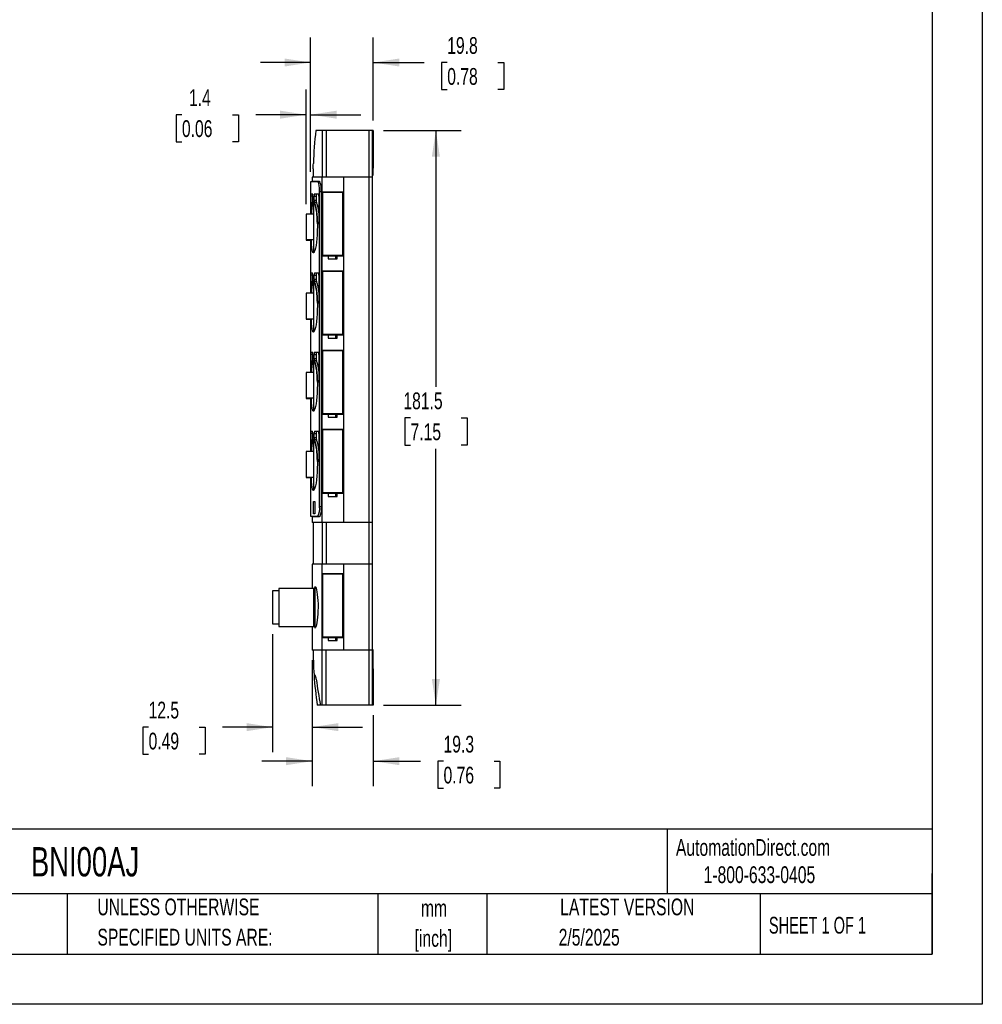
# Model space of a CAD drawing. Header units: millimetres. Extents: x 0 to 699, y 0 to 540.
# Tile 5 of 8: x 394 to 699, y 0 to 311. Entities that reach past the tile are written whole.
import ezdxf

# ---------------------------------------------------------------- set-up
doc = ezdxf.new("R2010")
doc.units = ezdxf.units.MM
doc.header["$LTSCALE"] = 2.5
doc.linetypes.add('CENTERX2', pattern=[20.32, 12.7, -2.54, 2.54, -2.54])
doc.layers.add('DIMENSIONS', color=140, linetype='Continuous', lineweight=25)
doc.layers.add('TEXT', color=140, linetype='Continuous', lineweight=25)
doc.styles.add('SLDTEXTSTYLE0', font='TXT', dxfattribs={"width": 0.7})
doc.styles.add('SLDTEXTSTYLE1', font='TXT', dxfattribs={"width": 0.65})
doc.dimstyles.new('SLDDIMSTYLE0', dxfattribs={"dimtxt": 5.39502, "dimasz": 8.255, "dimexe": 0, "dimexo": 0.0625, "dimgap": 1.348755, "dimtad": 0, "dimtih": 1, "dimtoh": 1, "dimrnd": 1e-09, "dimzin": 12, "dimdsep": 46, "dimtxsty": 'SLDTEXTSTYLE0', "dimsah": 1, "dimcen": 0.09, "dimadec": 0, "dimazin": 3, "dimtfac": 1, "dimtmove": 0, "dimatfit": 0, "dimfxl": 0, "dimfrac": 2, "dimtolj": 1, "dimtzin": 12, "dimarcsym": 0})
doc.dimstyles.new('SLDDIMSTYLE1', dxfattribs={"dimtxt": 5.39502, "dimasz": 8.255, "dimexe": 0, "dimexo": 0.0625, "dimgap": 1.348755, "dimtad": 0, "dimtih": 1, "dimtoh": 1, "dimrnd": 1e-09, "dimzin": 12, "dimdsep": 46, "dimtxsty": 'SLDTEXTSTYLE0', "dimsah": 1, "dimcen": 0.09, "dimadec": 0, "dimazin": 3, "dimtfac": 1, "dimtofl": 0, "dimtmove": 0, "dimatfit": 3, "dimfxl": 0, "dimfrac": 2, "dimtolj": 1, "dimtzin": 12, "dimarcsym": 0})

# ---------------------------------------------------------------- blocks, each defined once
blk = doc.blocks.new('SW_NOTE_0_1')
at = {"layer": 'TEXT', "color": 0, "linetype": 'CENTERX2', "lineweight": 18, "char_height": 5.292, "attachment_point": 2, "style": 'SLDTEXTSTYLE0'}
for s, insert in [('mm', (7.11, 6.82)), ('[inch]', (6.9, -2.73))]:
    blk.add_mtext(s, dxfattribs=dict(at, insert=insert))
blk = doc.blocks.new('SW_NOTE_0_2')
at = {"layer": 'TEXT', "color": 0, "linetype": 'CENTERX2', "lineweight": 18, "char_height": 5.2917, "attachment_point": 1, "style": 'SLDTEXTSTYLE0'}
for s, insert in [('UNLESS OTHERWISE', (0, 6.82)), ('SPECIFIED UNITS ARE:', (0, -2.73))]:
    blk.add_mtext(s, dxfattribs=dict(at, insert=insert))
blk = doc.blocks.new('_D_18')
at = {"layer": 'DIMENSIONS'}
for p, q in [((486.36, 262.89), (486.36, 305.38)), ((506.16, 279.14), (506.16, 305.38)), ((486.36, 297.44), (470.49, 297.44)), ((506.16, 297.44), (522.19, 297.44)), ((529.5, 297.44), (527.69, 297.44)), ((527.69, 297.44), (527.69, 288.87)), ((545.53, 297.44), (547.34, 297.44)), ((547.34, 297.44), (547.34, 288.87)), ((527.69, 288.87), (529.5, 288.87)), ((547.34, 288.87), (545.53, 288.87))]:
    blk.add_line(p, q, dxfattribs=at)
for points in [[(486.36, 297.44), (478.11, 298.71), (478.11, 296.17)], [(506.16, 297.44), (514.42, 296.17), (514.42, 298.71)]]:
    blk.add_solid(points, dxfattribs=at)
at = {"layer": 'DIMENSIONS', "char_height": 5.292, "attachment_point": 1, "style": 'SLDTEXTSTYLE0'}
for s, insert in [('19.8', (529.5, 305.47)), ('0.78', (529.5, 295.69))]:
    blk.add_mtext(s, dxfattribs=dict(at, insert=insert))
blk = doc.blocks.new('_D_19')
at = {"layer": 'DIMENSIONS'}
for p, q in [((484.96, 252.74), (484.96, 288.9)), ((486.36, 262.89), (486.36, 288.9)), ((445.7, 280.96), (443.89, 280.96)), ((443.89, 280.96), (443.89, 272.38)), ((461.73, 280.96), (463.54, 280.96)), ((463.54, 280.96), (463.54, 272.38)), ((484.96, 280.96), (469.04, 280.96)), ((486.36, 280.96), (502.24, 280.96)), ((443.89, 272.38), (445.7, 272.38)), ((463.54, 272.38), (461.73, 272.38))]:
    blk.add_line(p, q, dxfattribs=at)
for points in [[(484.96, 280.96), (476.71, 282.23), (476.71, 279.69)], [(486.36, 280.96), (494.62, 279.69), (494.62, 282.23)]]:
    blk.add_solid(points, dxfattribs=at)
at = {"layer": 'DIMENSIONS', "char_height": 5.292, "attachment_point": 1, "style": 'SLDTEXTSTYLE0'}
for s, insert in [('1.4', (447.94, 288.99)), ('0.06', (445.7, 279.2))]:
    blk.add_mtext(s, dxfattribs=dict(at, insert=insert))
blk = doc.blocks.new('_D_20')
at = {"layer": 'DIMENSIONS'}
for p, q in [((486.86, 108.69), (486.86, 68.85)), ((506.16, 91.29), (506.16, 68.85)), ((486.86, 76.79), (470.99, 76.79)), ((506.16, 76.79), (521.02, 76.79)), ((528.33, 76.79), (526.51, 76.79)), ((526.51, 76.79), (526.51, 68.22)), ((544.36, 76.79), (546.17, 76.79)), ((546.17, 76.79), (546.17, 68.22)), ((526.51, 68.22), (528.33, 68.22)), ((546.17, 68.22), (544.36, 68.22))]:
    blk.add_line(p, q, dxfattribs=at)
for points in [[(486.86, 76.79), (478.61, 78.06), (478.61, 75.52)], [(506.16, 76.79), (514.42, 75.52), (514.42, 78.06)]]:
    blk.add_solid(points, dxfattribs=at)
at = {"layer": 'DIMENSIONS', "char_height": 5.292, "attachment_point": 1, "style": 'SLDTEXTSTYLE0'}
for s, insert in [('19.3', (528.33, 84.82)), ('0.76', (528.33, 75.04))]:
    blk.add_mtext(s, dxfattribs=dict(at, insert=insert))
blk = doc.blocks.new('_D_21')
at = {"layer": 'DIMENSIONS'}
for p, q in [((474.36, 116.94), (474.36, 79.6)), ((486.86, 108.69), (486.86, 79.6)), ((435.17, 87.54), (433.36, 87.54)), ((433.36, 87.54), (433.36, 78.97)), ((451.2, 87.54), (453.01, 87.54)), ((453.01, 87.54), (453.01, 78.97)), ((474.36, 87.54), (458.51, 87.54)), ((486.86, 87.54), (502.74, 87.54)), ((433.36, 78.97), (435.17, 78.97)), ((453.01, 78.97), (451.2, 78.97))]:
    blk.add_line(p, q, dxfattribs=at)
for points in [[(474.36, 87.54), (466.11, 88.81), (466.11, 86.27)], [(486.86, 87.54), (495.12, 86.27), (495.12, 88.81)]]:
    blk.add_solid(points, dxfattribs=at)
at = {"layer": 'DIMENSIONS', "char_height": 5.292, "attachment_point": 1, "style": 'SLDTEXTSTYLE0'}
for s, insert in [('12.5', (435.17, 95.57)), ('0.49', (435.17, 85.79))]:
    blk.add_mtext(s, dxfattribs=dict(at, insert=insert))
blk = doc.blocks.new('_D_22')
at = {"layer": 'DIMENSIONS'}
for p, q in [((509.34, 275.96), (533.86, 275.96)), ((525.92, 275.96), (525.92, 195)), ((517.91, 185.21), (516.09, 185.21)), ((516.09, 185.21), (516.09, 176.64)), ((533.94, 185.21), (535.75, 185.21)), ((535.75, 185.21), (535.75, 176.64)), ((516.09, 176.64), (517.91, 176.64)), ((525.92, 94.46), (525.92, 175.43)), ((535.75, 176.64), (533.94, 176.64)), ((509.34, 94.46), (533.86, 94.46))]:
    blk.add_line(p, q, dxfattribs=at)
for points in [[(525.92, 275.96), (524.65, 267.71), (527.19, 267.71)], [(525.92, 94.46), (527.19, 102.72), (524.65, 102.72)]]:
    blk.add_solid(points, dxfattribs=at)
at = {"layer": 'DIMENSIONS', "char_height": 5.292, "attachment_point": 1, "style": 'SLDTEXTSTYLE0'}
for s, insert in [('181.5', (515.66, 193.24)), ('7.15', (517.91, 183.46))]:
    blk.add_mtext(s, dxfattribs=dict(at, insert=insert))

msp = doc.modelspace()

# ---------------------------------------------------------------- linework, layer by layer
at = {"color": 7, "linetype": 'Continuous'}
for p, q in [((698.506, 539.757), (698.506, 0.007)), ((698.506, 0.007), (0.006, 0.007))]:
    msp.add_line(p, q, dxfattribs=at)
for p, q in [((489.959, 275.965), (487.99, 275.965)), ((489.959, 275.965), (489.959, 261.265)), ((491.311, 275.965), (489.959, 275.965)), ((491.311, 275.965), (491.311, 261.265)), ((504.861, 275.965), (491.311, 275.965)), ((504.861, 261.265), (504.861, 275.965)), ((505.861, 275.965), (504.861, 275.965)), ((505.861, 261.265), (505.861, 275.965)), ((506.161, 275.965), (505.861, 275.965)), ((505.861, 273.965), (506.161, 273.965)), ((506.161, 275.965), (506.161, 273.965)), ((506.161, 273.965), (506.161, 264.09)), ((486.861, 261.265), (486.861, 259.965)), ((489.957, 261.265), (486.861, 261.265)), ((487.161, 263.882), (487.161, 261.265)), ((489.957, 152.165), (489.957, 261.265)), ((496.731, 261.265), (489.957, 261.265)), ((496.731, 261.265), (496.731, 152.165)), ((504.861, 261.265), (496.731, 261.265)), ((505.861, 261.265), (504.861, 261.265)), ((504.861, 152.165), (504.861, 261.265)), ((506.161, 264.09), (505.861, 264.09)), ((505.861, 261.865), (506.161, 261.865)), ((505.861, 152.165), (505.861, 261.265)), ((506.161, 261.865), (506.161, 264.09)), ((486.361, 259.715), (486.361, 249.565)), ((488.59, 259.715), (486.361, 259.715)), ((486.861, 259.965), (486.861, 259.715)), ((486.861, 259.965), (489.093, 259.965)), ((489.33, 259.715), (488.59, 259.715)), ((486.561, 249.565), (486.561, 255.965)), ((486.561, 255.965), (486.959, 255.965)), ((486.949, 255.265), (486.561, 255.265)), ((486.949, 255.265), (486.949, 253.242)), ((487.029, 255.265), (487.029, 253.903)), ((487.505, 253.903), (487.505, 255.265)), ((487.505, 255.265), (488.127, 255.265)), ((487.602, 255.965), (488.808, 255.965)), ((488.127, 255.265), (488.127, 253.903)), ((488.95, 255.265), (488.95, 247.165)), ((489.191, 157.115), (489.191, 256.745)), ((489.191, 256.745), (489.703, 256.745)), ((489.703, 256.965), (489.703, 256.745)), ((489.703, 256.745), (489.703, 157.115)), ((496.611, 256.515), (490.079, 256.515)), ((490.079, 256.515), (490.079, 236.415)), ((490.159, 256.415), (490.159, 236.615)), ((496.53, 256.415), (490.159, 256.415)), ((492.312, 256.415), (492.312, 256.515)), ((496.53, 236.615), (496.53, 256.415)), ((496.611, 256.415), (496.53, 256.415)), ((496.611, 236.415), (496.611, 256.515)), ((487.261, 253.614), (487.261, 237.315)), ((488.127, 253.903), (487.505, 253.903)), ((488.201, 253.237), (487.572, 253.237)), ((487.261, 249.565), (484.961, 249.565)), ((484.961, 249.565), (484.961, 241.502)), ((488.464, 247.03), (488.945, 247.03)), ((488.808, 246.465), (488.593, 246.465)), ((484.961, 241.502), (484.961, 241.495)), ((484.961, 241.502), (484.961, 241.365)), ((484.961, 241.502), (487.261, 241.502)), ((484.961, 241.495), (487.261, 241.495)), ((484.961, 241.365), (486.361, 241.365)), ((486.361, 241.495), (486.361, 224.565)), ((490.079, 236.415), (491.933, 236.415)), ((490.159, 236.615), (496.53, 236.615)), ((491.933, 236.415), (491.933, 235.415)), ((491.933, 236.415), (494.167, 236.415)), ((492.312, 236.415), (492.312, 236.615)), ((494.167, 236.415), (494.167, 235.415)), ((494.756, 235.415), (494.756, 236.415)), ((494.756, 236.415), (496.611, 236.415)), ((496.53, 236.615), (496.611, 236.615)), ((491.933, 235.415), (494.756, 235.415)), ((486.561, 224.565), (486.561, 230.965)), ((486.561, 230.965), (486.959, 230.965)), ((486.949, 230.265), (486.561, 230.265)), ((486.949, 230.265), (486.949, 228.242)), ((487.029, 230.265), (487.029, 228.903)), ((487.505, 228.903), (487.505, 230.265)), ((487.505, 230.265), (488.127, 230.265)), ((487.602, 230.965), (488.808, 230.965)), ((488.127, 230.265), (488.127, 228.903)), ((488.95, 230.265), (488.95, 222.165)), ((496.611, 231.515), (490.079, 231.515)), ((490.079, 231.515), (490.079, 211.415)), ((490.159, 231.415), (490.159, 211.615)), ((496.53, 231.415), (490.159, 231.415)), ((492.312, 231.415), (492.312, 231.515)), ((496.53, 211.615), (496.53, 231.415)), ((496.611, 231.415), (496.53, 231.415)), ((496.611, 211.415), (496.611, 231.515)), ((487.261, 228.614), (487.261, 212.315)), ((488.127, 228.903), (487.505, 228.903)), ((488.201, 228.237), (487.572, 228.237)), ((487.261, 224.565), (484.961, 224.565)), ((484.961, 224.565), (484.961, 216.502)), ((488.464, 222.03), (488.945, 222.03)), ((488.808, 221.465), (488.593, 221.465)), ((484.961, 216.502), (484.961, 216.495)), ((484.961, 216.502), (484.961, 216.365)), ((484.961, 216.502), (487.261, 216.502)), ((484.961, 216.495), (487.261, 216.495)), ((484.961, 216.365), (486.361, 216.365)), ((486.361, 216.495), (486.361, 199.565)), ((490.159, 211.615), (496.53, 211.615)), ((492.312, 211.415), (492.312, 211.615)), ((496.53, 211.615), (496.611, 211.615)), ((490.079, 211.415), (491.933, 211.415)), ((491.933, 211.415), (491.933, 210.415)), ((491.933, 211.415), (494.167, 211.415)), ((491.933, 210.415), (494.756, 210.415)), ((494.167, 211.415), (494.167, 210.415)), ((494.756, 210.415), (494.756, 211.415)), ((494.756, 211.415), (496.611, 211.415)), ((486.561, 199.565), (486.561, 205.965)), ((486.561, 205.965), (486.959, 205.965)), ((486.949, 205.265), (486.561, 205.265)), ((486.949, 205.265), (486.949, 203.242)), ((487.029, 205.265), (487.029, 203.903)), ((487.505, 203.903), (487.505, 205.265)), ((487.505, 205.265), (488.127, 205.265)), ((487.602, 205.965), (488.808, 205.965)), ((488.127, 205.265), (488.127, 203.903)), ((488.95, 205.265), (488.95, 197.165)), ((496.611, 206.515), (490.079, 206.515)), ((490.079, 206.515), (490.079, 186.415)), ((490.159, 206.415), (490.159, 186.615)), ((496.53, 206.415), (490.159, 206.415)), ((492.312, 206.415), (492.312, 206.515)), ((496.53, 186.615), (496.53, 206.415)), ((496.611, 206.415), (496.53, 206.415)), ((496.611, 186.415), (496.611, 206.515)), ((487.261, 203.614), (487.261, 187.315)), ((488.127, 203.903), (487.505, 203.903)), ((488.201, 203.237), (487.572, 203.237)), ((487.261, 199.565), (484.961, 199.565)), ((484.961, 199.565), (484.961, 191.502)), ((488.464, 197.03), (488.945, 197.03)), ((488.808, 196.465), (488.593, 196.465)), ((484.961, 191.502), (484.961, 191.495)), ((484.961, 191.502), (484.961, 191.365)), ((484.961, 191.502), (487.261, 191.502)), ((484.961, 191.495), (487.261, 191.495)), ((484.961, 191.365), (486.361, 191.365)), ((486.361, 191.495), (486.361, 174.565)), ((490.159, 186.615), (496.53, 186.615)), ((492.312, 186.415), (492.312, 186.615)), ((496.53, 186.615), (496.611, 186.615)), ((490.079, 186.415), (491.933, 186.415)), ((491.933, 186.415), (491.933, 185.415)), ((491.933, 186.415), (494.167, 186.415)), ((491.933, 185.415), (494.756, 185.415)), ((494.167, 186.415), (494.167, 185.415)), ((494.756, 185.415), (494.756, 186.415)), ((494.756, 186.415), (496.611, 186.415)), ((486.561, 174.565), (486.561, 180.965)), ((486.561, 180.965), (486.959, 180.965)), ((487.602, 180.965), (488.808, 180.965)), ((496.611, 181.515), (490.079, 181.515)), ((490.079, 181.515), (490.079, 161.415)), ((490.159, 181.415), (490.159, 161.615)), ((496.53, 181.415), (490.159, 181.415)), ((492.312, 181.415), (492.312, 181.515)), ((496.53, 161.615), (496.53, 181.415)), ((496.611, 181.415), (496.53, 181.415)), ((496.611, 161.415), (496.611, 181.515)), ((486.949, 180.265), (486.561, 180.265)), ((486.949, 180.265), (486.949, 178.242)), ((487.029, 180.265), (487.029, 178.903)), ((487.261, 178.614), (487.261, 162.315)), ((487.505, 178.903), (487.505, 180.265)), ((487.505, 180.265), (488.127, 180.265)), ((488.127, 178.903), (487.505, 178.903)), ((488.201, 178.237), (487.572, 178.237)), ((488.127, 180.265), (488.127, 178.903)), ((488.95, 180.265), (488.95, 172.165)), ((487.261, 174.565), (484.961, 174.565)), ((484.961, 174.565), (484.961, 166.502)), ((488.464, 172.03), (488.945, 172.03)), ((488.808, 171.465), (488.593, 171.465)), ((484.961, 166.502), (484.961, 166.495)), ((484.961, 166.502), (484.961, 166.365)), ((484.961, 166.502), (487.261, 166.502)), ((484.961, 166.495), (487.261, 166.495)), ((484.961, 166.365), (486.361, 166.365)), ((486.361, 166.495), (486.361, 154.215)), ((487.298, 158.815), (487.643, 158.815)), ((487.298, 154.865), (487.298, 158.815)), ((487.643, 158.815), (487.643, 154.865)), ((490.079, 161.415), (491.933, 161.415)), ((490.159, 161.615), (496.53, 161.615)), ((491.933, 161.415), (491.933, 160.415)), ((491.933, 161.415), (494.167, 161.415)), ((491.933, 160.415), (494.756, 160.415)), ((492.312, 161.415), (492.312, 161.615)), ((494.167, 161.415), (494.167, 160.415)), ((494.756, 160.415), (494.756, 161.415)), ((494.756, 161.415), (496.611, 161.415)), ((496.53, 161.615), (496.611, 161.615)), ((489.703, 157.115), (489.191, 157.115)), ((489.703, 157.115), (489.703, 156.965)), ((486.361, 154.215), (488.603, 154.215)), ((486.861, 153.965), (486.861, 152.165)), ((489.093, 153.965), (486.861, 153.965)), ((487.643, 154.865), (487.298, 154.865)), ((488.603, 154.215), (489.307, 154.215)), ((489.957, 152.165), (486.861, 152.165)), ((487.161, 152.165), (487.161, 138.965)), ((496.731, 152.165), (489.957, 152.165)), ((489.959, 152.165), (489.959, 138.965)), ((491.311, 152.165), (491.311, 138.965)), ((504.861, 152.165), (496.731, 152.165)), ((505.861, 152.165), (504.861, 152.165)), ((504.861, 138.965), (504.861, 152.165)), ((505.861, 138.965), (505.861, 152.165)), ((486.861, 138.965), (486.861, 131.365)), ((489.957, 138.965), (486.861, 138.965)), ((489.957, 111.865), (489.957, 138.965)), ((496.731, 138.965), (489.957, 138.965)), ((496.731, 138.965), (496.731, 111.865)), ((504.861, 138.965), (496.731, 138.965)), ((505.861, 138.965), (504.861, 138.965)), ((504.861, 111.865), (504.861, 138.965)), ((505.861, 111.865), (505.861, 138.965)), ((496.611, 135.965), (490.079, 135.965)), ((490.079, 135.965), (490.079, 115.865)), ((490.159, 135.865), (490.159, 116.065)), ((496.53, 135.865), (490.159, 135.865)), ((492.312, 135.865), (492.312, 135.965)), ((496.53, 116.065), (496.53, 135.865)), ((496.611, 135.865), (496.53, 135.865)), ((496.611, 115.865), (496.611, 135.965)), ((476.361, 130.615), (474.361, 130.615)), ((474.361, 130.615), (474.361, 125.365)), ((487.361, 131.365), (476.361, 131.365)), ((476.361, 131.365), (476.361, 125.365)), ((487.361, 119.365), (487.361, 131.365)), ((487.755, 131.865), (487.661, 131.865)), ((487.661, 131.865), (487.661, 118.865)), ((474.361, 125.365), (474.361, 120.115)), ((476.361, 125.365), (476.361, 119.365)), ((474.361, 120.115), (476.361, 120.115)), ((476.361, 119.365), (487.361, 119.365)), ((486.861, 119.365), (486.861, 111.865)), ((487.661, 118.865), (487.756, 118.865)), ((490.079, 115.865), (491.933, 115.865)), ((490.159, 116.065), (496.53, 116.065)), ((491.933, 115.865), (491.933, 114.865)), ((491.933, 115.865), (494.167, 115.865)), ((492.312, 115.865), (492.312, 116.065)), ((494.167, 115.865), (494.167, 114.865)), ((494.756, 114.865), (494.756, 115.865)), ((494.756, 115.865), (496.611, 115.865)), ((496.53, 116.065), (496.611, 116.065)), ((491.933, 114.865), (494.756, 114.865)), ((506.161, 111.965), (505.861, 111.965)), ((506.161, 105.948), (506.161, 111.965)), ((489.957, 111.865), (486.861, 111.865)), ((487.161, 111.865), (487.161, 109.946)), ((496.731, 111.865), (489.957, 111.865)), ((489.959, 94.465), (489.959, 111.865)), ((491.311, 94.465), (491.311, 111.865)), ((504.861, 111.865), (496.731, 111.865)), ((505.861, 111.865), (504.861, 111.865)), ((504.861, 94.465), (504.861, 111.865)), ((505.861, 94.465), (505.861, 111.865)), ((505.861, 105.948), (506.161, 105.948)), ((506.161, 105.948), (506.161, 104.365)), ((487.44, 103.965), (487.782, 103.965)), ((505.861, 104.365), (506.161, 104.365)), ((506.161, 104.365), (506.161, 96.465)), ((505.861, 96.465), (506.161, 96.465)), ((506.161, 96.465), (506.161, 94.465)), ((489.48, 94.465), (488.457, 94.465)), ((489.959, 94.465), (489.48, 94.465)), ((491.311, 94.465), (489.959, 94.465)), ((504.861, 94.465), (491.311, 94.465)), ((505.861, 94.465), (504.861, 94.465)), ((506.161, 94.465), (505.861, 94.465))]:
    msp.add_line(p, q)
at = {"flags": 128}
for points in [[(489.191, 256.745), (489.156, 257.712), (489.058, 258.57), (488.909, 259.233), (488.727, 259.629), (488.59, 259.715)], [(486.613, 249.565), (486.635, 250.143), (486.695, 251.195), (486.776, 252.083), (486.876, 252.786), (486.998, 253.281), (487.139, 253.557), (487.261, 253.614)], [(487.261, 253.614), (487.434, 253.481), (487.616, 253.119), (487.8, 252.534), (487.978, 251.747), (488.141, 250.775), (488.282, 249.649), (488.39, 248.409), (488.461, 247.084), (488.49, 245.73), (488.477, 244.37), (488.423, 243.052), (488.332, 241.802), (488.208, 240.649), (488.059, 239.629), (487.889, 238.761), (487.709, 238.081), (487.526, 237.605), (487.348, 237.353), (487.261, 237.315)], [(488.95, 247.165), (488.942, 246.936), (488.919, 246.734), (488.885, 246.578), (488.841, 246.485), (488.808, 246.465)], [(487.261, 237.315), (487.105, 237.417), (486.967, 237.746), (486.849, 238.298), (486.753, 239.054), (486.678, 239.991), (486.622, 241.084), (486.608, 241.495)], [(486.613, 224.565), (486.635, 225.143), (486.695, 226.195), (486.776, 227.083), (486.876, 227.786), (486.998, 228.281), (487.139, 228.557), (487.261, 228.614)], [(487.261, 228.614), (487.434, 228.481), (487.616, 228.119), (487.8, 227.534), (487.978, 226.747), (488.141, 225.775), (488.282, 224.649), (488.39, 223.409), (488.461, 222.084), (488.49, 220.73), (488.477, 219.37), (488.423, 218.052), (488.332, 216.802), (488.208, 215.649), (488.059, 214.629), (487.889, 213.761), (487.709, 213.081), (487.526, 212.605), (487.348, 212.353), (487.261, 212.315)], [(488.95, 222.165), (488.942, 221.936), (488.919, 221.734), (488.885, 221.578), (488.841, 221.485), (488.808, 221.465)], [(487.261, 212.315), (487.105, 212.417), (486.967, 212.746), (486.849, 213.298), (486.753, 214.054), (486.678, 214.991), (486.622, 216.084), (486.608, 216.495)], [(486.613, 199.565), (486.635, 200.143), (486.695, 201.195), (486.776, 202.083), (486.876, 202.786), (486.998, 203.281), (487.139, 203.557), (487.261, 203.614)], [(487.261, 203.614), (487.434, 203.481), (487.616, 203.119), (487.8, 202.534), (487.978, 201.747), (488.141, 200.775), (488.282, 199.649), (488.39, 198.409), (488.461, 197.084), (488.49, 195.73), (488.477, 194.37), (488.423, 193.052), (488.332, 191.802), (488.208, 190.649), (488.059, 189.629), (487.889, 188.761), (487.709, 188.081), (487.526, 187.605), (487.348, 187.353), (487.261, 187.315)], [(488.95, 197.165), (488.942, 196.936), (488.919, 196.734), (488.885, 196.578), (488.841, 196.485), (488.808, 196.465)], [(487.261, 187.315), (487.105, 187.417), (486.967, 187.746), (486.849, 188.298), (486.753, 189.054), (486.678, 189.991), (486.622, 191.084), (486.608, 191.495)], [(486.613, 174.565), (486.635, 175.143), (486.695, 176.195), (486.776, 177.083), (486.876, 177.786), (486.998, 178.281), (487.139, 178.557), (487.261, 178.614)], [(487.261, 178.614), (487.434, 178.481), (487.616, 178.119), (487.8, 177.534), (487.978, 176.747), (488.141, 175.775), (488.282, 174.649), (488.39, 173.409), (488.461, 172.084), (488.49, 170.73), (488.477, 169.37), (488.423, 168.052), (488.332, 166.802), (488.208, 165.649), (488.059, 164.629), (487.889, 163.761), (487.709, 163.081), (487.526, 162.605), (487.348, 162.353), (487.261, 162.315)], [(488.95, 172.165), (488.942, 171.936), (488.919, 171.734), (488.885, 171.578), (488.841, 171.485), (488.808, 171.465)], [(487.261, 162.315), (487.105, 162.417), (486.967, 162.746), (486.849, 163.298), (486.753, 164.054), (486.678, 164.991), (486.622, 166.084), (486.608, 166.495)], [(489.703, 156.965), (489.667, 155.988), (489.568, 155.121), (489.417, 154.451), (489.232, 154.051), (489.093, 153.965)], [(487.755, 131.846), (487.791, 131.857), (487.929, 131.713), (488.071, 131.386), (488.212, 130.887), (488.346, 130.226), (488.466, 129.424), (488.566, 128.507), (488.641, 127.499), (488.688, 126.44), (488.703, 125.351), (488.687, 124.274), (488.641, 123.227), (488.568, 122.242), (488.471, 121.343), (488.354, 120.55), (488.223, 119.891), (488.083, 119.38), (487.942, 119.038), (487.797, 118.875), (487.756, 118.887)], [(487.162, 109.946), (487.162, 109.954), (487.168, 109.812), (487.18, 109.522), (487.198, 109.076), (487.222, 108.354)]]:
    msp.add_lwpolyline(points, dxfattribs=at)
for centre, radius, start, end in [((360.974, 269.47), 126.312, 357.46423, 358.1996), ((484.861, 257.543), 4.876, 353.18432, 29.77103), ((484.939, 255.409), 2.094, 356.05283, 15.38925), ((488.656, 255.462), 1.168, 154.52969, 189.75386), ((489.528, 255.409), 1.408, 156.74575, 185.87028), ((487.831, 255.403), 1.127, 352.96701, 29.89506), ((506.403, 249.439), 19.792, 168.93699, 179.6355), ((483.981, 253.793), 3.05, 349.49024, 2.07331), ((489.897, 253.806), 2.394, 177.67273, 193.76202), ((469.394, 247.455), 19.076, 358.72567, 17.64442), ((490.156, 253.791), 2.032, 176.82729, 195.82875), ((477.678, 249.113), 11.302, 4.17708, 21.39635), ((489.257, 246.913), 0.801, 171.57173, 214.04653), ((484.939, 230.409), 2.094, 356.05283, 15.38925), ((488.656, 230.462), 1.168, 154.52969, 189.75386), ((489.528, 230.409), 1.408, 156.74575, 185.87028), ((487.831, 230.403), 1.127, 352.96701, 29.89506), ((506.403, 224.439), 19.792, 168.93699, 179.6355), ((483.981, 228.793), 3.05, 349.49024, 2.07331), ((489.897, 228.806), 2.394, 177.67273, 193.76202), ((469.394, 222.455), 19.076, 358.72567, 17.64442), ((490.156, 228.791), 2.032, 176.82729, 195.82875), ((477.678, 224.113), 11.302, 4.17708, 21.39635), ((489.257, 221.913), 0.801, 171.57173, 214.04653), ((484.939, 205.409), 2.094, 356.05283, 15.38925), ((488.656, 205.462), 1.168, 154.52969, 189.75386), ((489.528, 205.409), 1.408, 156.74575, 185.87028), ((487.831, 205.403), 1.127, 352.96701, 29.89506), ((506.403, 199.439), 19.792, 168.93699, 179.6355), ((483.981, 203.793), 3.05, 349.49024, 2.07331), ((489.897, 203.806), 2.394, 177.67273, 193.76202), ((469.394, 197.455), 19.076, 358.72567, 17.64442), ((490.156, 203.791), 2.032, 176.82729, 195.82875), ((477.678, 199.113), 11.302, 4.17708, 21.39635), ((489.257, 196.913), 0.801, 171.57173, 214.04653), ((484.939, 180.409), 2.094, 356.05283, 15.38925), ((488.656, 180.462), 1.168, 154.52969, 189.75386), ((489.528, 180.409), 1.408, 156.74575, 185.87028), ((487.831, 180.403), 1.127, 352.96701, 29.89506), ((506.403, 174.439), 19.792, 168.93699, 179.6355), ((483.981, 178.793), 3.05, 349.49024, 2.07331), ((489.897, 178.806), 2.394, 177.67273, 193.76202), ((469.394, 172.455), 19.076, 358.72567, 17.64442), ((490.156, 178.791), 2.032, 176.82729, 195.82875), ((477.678, 174.113), 11.302, 4.17708, 21.39635), ((489.257, 171.913), 0.801, 171.57173, 214.04653), ((484.506, 156.555), 4.719, 330.27285, 6.81753), ((487.361, 131.665), 0.3, 270, 0), ((487.361, 119.065), 0.3, 360, 90), ((485.216, 102.569), 2.921, 2.30104, 28.55136)]:
    msp.add_arc(centre, radius, start, end)
for centre, ratio, start_param, end_param in [((613.261, 261.551), 0.9985297, 3.0268685, 3.1102086), ((613.261, 112.225), 0.9850619, 3.1727626, 3.208144), ((613.261, 112.225), 0.9850619, 3.208144, 3.2850661), ((613.261, 117.945), 0.9754942, 3.2659595, 3.3336515)]:
    msp.add_ellipse(centre, major_axis=(126.1, 0), ratio=ratio, start_param=start_param, end_param=end_param)
at = {"layer": 'TEXT'}
for p, q in [((682.625, 523.875), (682.625, 15.875)), ((682.625, 55.315), (15.875, 55.315)), ((598.938, 55.315), (598.938, 34.925)), ((682.625, 15.875), (682.625, 41.275)), ((682.625, 34.925), (15.875, 34.925)), ((409.45, 34.925), (409.45, 15.875)), ((507.561, 34.925), (507.561, 15.875)), ((542.03, 34.925), (542.03, 15.875)), ((628.372, 34.925), (628.372, 15.875)), ((15.875, 15.875), (682.625, 15.875))]:
    msp.add_line(p, q, dxfattribs=at)

# ---------------------------------------------------------------- block references
at = {"layer": 'TEXT', "linetype": 'CENTERX2', "lineweight": 18}
for name, p in [('SW_NOTE_0_2', (419.02, 26.589)), ('SW_NOTE_0_1', (518.215, 26.204))]:
    msp.add_blockref(name, p, dxfattribs=at)

# ---------------------------------------------------------------- texts
for s, insert, char_height, attachment_point, style in [('BNI00AJ', (398.019, 49.655), 9.2604, 1, 'SLDTEXTSTYLE0'), ('AutomationDirect.com', (601.737, 52.191), 5.29167, 1, 'SLDTEXTSTYLE0'), ('1-800-633-0405', (610.479, 43.593), 5.29167, 1, 'SLDTEXTSTYLE0'), ('LATEST VERSION', (586.38, 33.41), 5.29167, 2, 'SLDTEXTSTYLE0'), ('SHEET 1 OF 1', (631.103, 27.629), 5.29167, 1, 'SLDTEXTSTYLE1'), ('2/5/2025', (574.348, 23.838), 5.2917, 2, 'SLDTEXTSTYLE0')]:
    msp.add_mtext(s, dxfattribs=dict(at, insert=insert, char_height=char_height, attachment_point=attachment_point, style=style))

# ---------------------------------------------------------------- dimensions: what is measured, and where the dimension line sits
at = {"layer": 'DIMENSIONS'}
for base, p1, p2, angle, dimstyle, picture, middle in [((506.161, 297.44), (486.361, 259.715), (506.161, 275.965), 0, 'SLDDIMSTYLE0', '_D_18', (537.517, 297.44)), ((525.922, 94.465), (506.161, 275.965), (506.161, 94.465), 90, 'SLDDIMSTYLE1', '_D_22', (525.922, 185.215)), ((474.361, 87.54), (486.861, 111.865), (474.361, 120.115), 0, 'SLDDIMSTYLE0', '_D_21', (443.185, 87.54))]:
    dim = msp.add_linear_dim(base=base, p1=p1, p2=p2, angle=angle, dimstyle=dimstyle, dxfattribs=at)
    dim.commit()
    dim.dimension.update_dxf_attribs({"geometry": picture, "text_midpoint": middle, "dimtype": 160})
for base, p1, p2, picture, middle in [((486.361, 280.958), (484.961, 249.565), (486.361, 259.715), '_D_19', (453.713, 280.958)), ((486.861, 76.791), (506.161, 94.465), (486.861, 111.865), '_D_20', (536.342, 76.791))]:
    dim = msp.add_linear_dim(base=base, p1=p1, p2=p2, dimstyle='SLDDIMSTYLE0', dxfattribs=at)
    dim.commit()
    dim.dimension.update_dxf_attribs({"geometry": picture, "text_midpoint": middle, "dimtype": 160})

doc.saveas('drawing.dxf')
